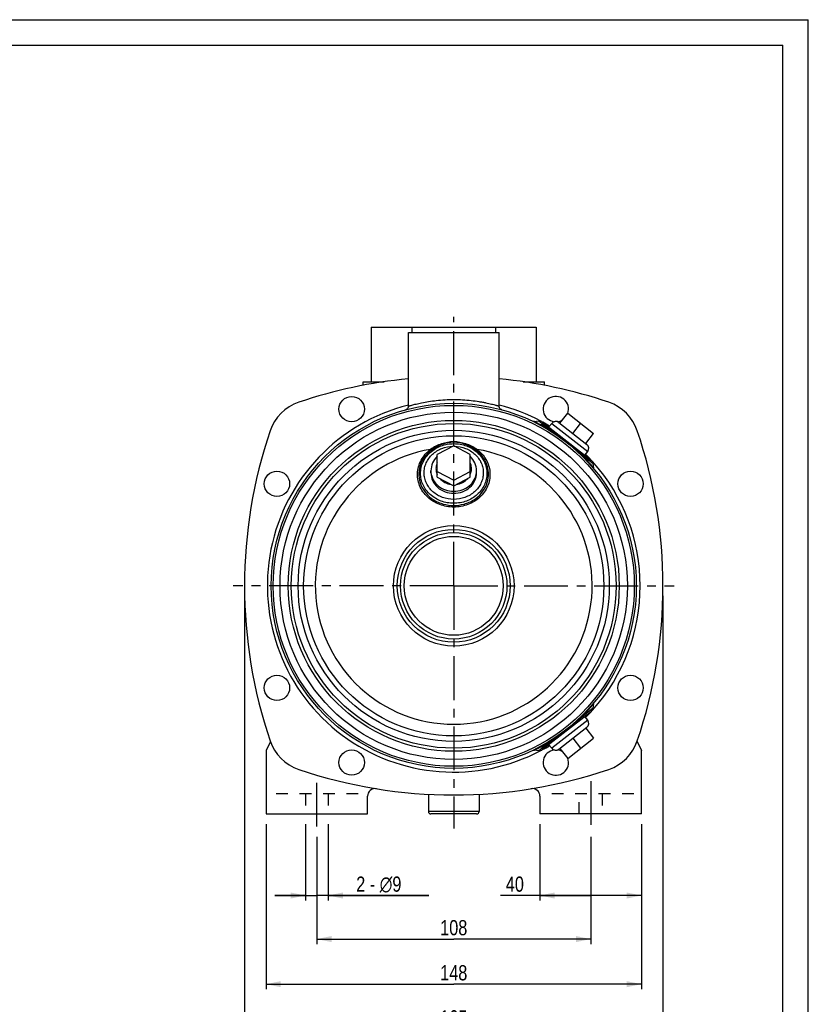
# Model space of a CAD drawing. Header units: millimetres. Extents: x 0 to 841, y 0 to 594.
# Tile 8 of 8: x 529 to 840, y 206 to 594. Entities that reach past the tile are written whole.
import ezdxf

# ---------------------------------------------------------------- set-up
doc = ezdxf.new("R2010")
doc.units = ezdxf.units.MM
doc.header["$LTSCALE"] = 46.2
doc.linetypes.add('CENTER', pattern=[0.6, 0.375, -0.075, 0.075, -0.075])
doc.linetypes.add('HIDDEN', pattern=[0.2, 0.1, -0.1])
doc.layers.get('0').update_dxf_attribs({"linetype": 'CONTINUOUS'})
for name, color, linetype in [('ASSI', 7, 'CONTINUOUS'), ('GEOM', 7, 'CONTINUOUS'), ('QUOTE', 7, 'CONTINUOUS')]:
    doc.layers.add(name, color=color, linetype=linetype)
doc.styles.get("Standard").update_dxf_attribs({"font": 'txt', "width": 0.8})
doc.dimstyles.new('DIMSTYLE_1', dxfattribs={"dimtxt": 6, "dimasz": 5.8, "dimexe": 1, "dimexo": 2, "dimgap": 0.75, "dimtad": 1, "dimdec": 4, "dimtxsty": 'Standard', "dimblk": '_FILLED', "dimblk1": '_FILLED', "dimblk2": '_FILLED', "dimcen": 0.09, "dimadec": 4, "dimazin": 2, "dimtp": 0.3, "dimtm": 0.3, "dimtfac": 1, "dimtdec": 4, "dimtofl": 0, "dimtmove": 0, "dimatfit": 3, "dimldrblk": '_FILLED', "dimfxl": 1, "dimtolj": 1, "dimarcsym": 0})
doc.dimstyles.new('DIMSTYLE_3', dxfattribs={"dimtxt": 6, "dimasz": 5.8, "dimexe": 1, "dimexo": 2, "dimgap": 0.75, "dimtad": 1, "dimdec": 4, "dimtxsty": 'Standard', "dimblk": '_FILLED', "dimblk1": '_FILLED', "dimblk2": '_FILLED', "dimcen": 0.09, "dimadec": 4, "dimazin": 2, "dimtp": 0.5, "dimtm": 0.5, "dimtfac": 1, "dimtdec": 4, "dimtofl": 0, "dimtmove": 0, "dimatfit": 3, "dimldrblk": '_FILLED', "dimfxl": 1, "dimtolj": 1, "dimarcsym": 0})
doc.dimstyles.new('DIMSTYLE_4', dxfattribs={"dimtxt": 6, "dimasz": 5.8, "dimexe": 1, "dimexo": 2, "dimgap": 0.75, "dimtad": 1, "dimdec": 3, "dimtxsty": 'Standard', "dimblk": '_FILLED', "dimblk1": '_FILLED', "dimblk2": '_FILLED', "dimcen": 0.09, "dimadec": 3, "dimazin": 2, "dimtp": 0.3, "dimtm": 0.3, "dimtfac": 1, "dimtdec": 3, "dimtofl": 0, "dimtmove": 0, "dimatfit": 3, "dimldrblk": '_FILLED', "dimfxl": 1, "dimtolj": 1, "dimarcsym": 0})
doc.dimstyles.new('DIMSTYLE_5', dxfattribs={"dimtxt": 6, "dimasz": 5.8, "dimexe": 1, "dimexo": 2, "dimgap": 0.75, "dimtad": 1, "dimdec": 3, "dimtxsty": 'Standard', "dimblk": '_FILLED', "dimblk1": '_FILLED', "dimblk2": '_FILLED', "dimcen": 0.09, "dimadec": 3, "dimazin": 2, "dimtp": 0.5, "dimtm": 0.5, "dimtfac": 1, "dimtdec": 3, "dimtofl": 0, "dimtmove": 0, "dimatfit": 3, "dimldrblk": '_FILLED', "dimfxl": 1, "dimtolj": 1, "dimarcsym": 0})
doc.dimstyles.new('DIMSTYLE_6', dxfattribs={"dimtxt": 6, "dimasz": 5.8, "dimexe": 1, "dimexo": 2, "dimgap": 0.75, "dimtad": 1, "dimdec": 3, "dimtxsty": 'Standard', "dimblk": '_FILLED', "dimblk1": '_FILLED', "dimblk2": '_FILLED', "dimcen": 0.09, "dimadec": 3, "dimazin": 2, "dimtp": 0.2, "dimtm": 0.2, "dimtfac": 1, "dimtdec": 3, "dimtofl": 0, "dimtmove": 0, "dimatfit": 3, "dimldrblk": '_FILLED', "dimfxl": 1, "dimtolj": 1, "dimarcsym": 0})

# ---------------------------------------------------------------- blocks, each defined once
blk = doc.blocks.new('_FILLED')
at = {"color": 0, "linetype": 'ByBlock'}
blk.add_solid([(0, 0), (-1, 0.207), (-1, -0.207)], dxfattribs=at)
blk = doc.blocks.new('*D7')
at = {"layer": 'QUOTE', "color": 2, "linetype": 'Continuous'}
for p, q in [((646.18, 271.67), (646.18, 229.33)), ((754.18, 271.67), (754.18, 229.33)), ((646.18, 231.33), (700.18, 231.33)), ((754.18, 231.33), (700.18, 231.33))]:
    blk.add_line(p, q, dxfattribs=at)
at = {"layer": 'QUOTE', "color": 2, "linetype": 'Continuous', "xscale": 5.8, "yscale": 5.8, "zscale": 5.8, "rotation": 180}
blk.add_blockref('_FILLED', (646.18, 231.33), dxfattribs=at)
at = {"layer": 'QUOTE', "color": 2, "linetype": 'Continuous', "xscale": 5.8, "yscale": 5.8, "zscale": 5.8}
blk.add_blockref('_FILLED', (754.18, 231.33), dxfattribs=at)
at = {"layer": 'QUOTE', "color": 2, "linetype": 'Continuous', "insert": (700.18, 238.83), "char_height": 6, "width": 16.2, "attachment_point": 2, "line_spacing_factor": 0.9}
blk.add_mtext('108', dxfattribs=at)
blk = doc.blocks.new('*D8')
at = {"layer": 'QUOTE', "color": 2, "linetype": 'Continuous'}
for p, q in [((626.18, 276.67), (626.18, 211.54)), ((774.18, 276.67), (774.18, 211.54)), ((626.18, 213.54), (700.18, 213.54)), ((774.18, 213.54), (700.18, 213.54))]:
    blk.add_line(p, q, dxfattribs=at)
at = {"layer": 'QUOTE', "color": 2, "linetype": 'Continuous', "xscale": 5.8, "yscale": 5.8, "zscale": 5.8, "rotation": 180}
blk.add_blockref('_FILLED', (626.18, 213.54), dxfattribs=at)
at = {"layer": 'QUOTE', "color": 2, "linetype": 'Continuous', "xscale": 5.8, "yscale": 5.8, "zscale": 5.8}
blk.add_blockref('_FILLED', (774.18, 213.54), dxfattribs=at)
at = {"layer": 'QUOTE', "color": 2, "linetype": 'Continuous', "insert": (700.18, 221.04), "char_height": 6, "width": 16.8, "attachment_point": 2, "line_spacing_factor": 0.9}
blk.add_mtext('148', dxfattribs=at)
blk = doc.blocks.new('*D11')
at = {"layer": 'QUOTE', "color": 2, "linetype": 'Continuous'}
for p, q in [((641.68, 276.67), (641.68, 246.51)), ((650.68, 276.67), (650.68, 246.51)), ((641.68, 248.51), (629.68, 248.51)), ((629.68, 248.51), (646.18, 248.51)), ((690.32, 248.51), (646.18, 248.51)), ((650.68, 248.51), (690.32, 248.51))]:
    blk.add_line(p, q, dxfattribs=at)
at = {"layer": 'QUOTE', "color": 2, "linetype": 'Continuous', "xscale": 5.8, "yscale": 5.8, "zscale": 5.8}
blk.add_blockref('_FILLED', (641.68, 248.51), dxfattribs=at)
at = {"layer": 'QUOTE', "color": 2, "linetype": 'Continuous', "xscale": 5.8, "yscale": 5.8, "zscale": 5.8, "rotation": 180}
blk.add_blockref('_FILLED', (650.68, 248.51), dxfattribs=at)
at = {"layer": 'QUOTE', "color": 2, "linetype": 'Continuous', "insert": (661.72, 256.01), "char_height": 6, "width": 42.9, "attachment_point": 1, "line_spacing_factor": 0.9}
blk.add_mtext('2 - \\Fgdt;{\\Fgdt;n}\\Ftxt;9', dxfattribs=at)
blk = doc.blocks.new('*D13')
at = {"layer": 'QUOTE', "color": 2, "linetype": 'Continuous'}
for p, q in [((734.18, 276.67), (734.18, 246.51)), ((774.18, 276.67), (774.18, 246.51)), ((754.18, 248.51), (718.65, 248.51)), ((734.18, 248.51), (754.18, 248.51)), ((774.18, 248.51), (754.18, 248.51))]:
    blk.add_line(p, q, dxfattribs=at)
at = {"layer": 'QUOTE', "color": 2, "linetype": 'Continuous', "xscale": 5.8, "yscale": 5.8, "zscale": 5.8, "rotation": 180}
blk.add_blockref('_FILLED', (734.18, 248.51), dxfattribs=at)
at = {"layer": 'QUOTE', "color": 2, "linetype": 'Continuous', "xscale": 5.8, "yscale": 5.8, "zscale": 5.8}
blk.add_blockref('_FILLED', (774.18, 248.51), dxfattribs=at)
at = {"layer": 'QUOTE', "color": 2, "linetype": 'Continuous', "insert": (727.85, 256.01), "char_height": 6, "width": 13.8, "attachment_point": 3, "line_spacing_factor": 0.9}
blk.add_mtext('40', dxfattribs=at)
blk = doc.blocks.new('*D18')
at = {"layer": 'QUOTE', "color": 2, "linetype": 'Continuous'}
for p, q in [((617.68, 366.67), (617.68, 193.75)), ((782.68, 366.67), (782.68, 193.75)), ((617.68, 195.75), (700.18, 195.75)), ((782.68, 195.75), (700.18, 195.75))]:
    blk.add_line(p, q, dxfattribs=at)
at = {"layer": 'QUOTE', "color": 2, "linetype": 'Continuous', "xscale": 5.8, "yscale": 5.8, "zscale": 5.8, "rotation": 180}
blk.add_blockref('_FILLED', (617.68, 195.75), dxfattribs=at)
at = {"layer": 'QUOTE', "color": 2, "linetype": 'Continuous', "xscale": 5.8, "yscale": 5.8, "zscale": 5.8}
blk.add_blockref('_FILLED', (782.68, 195.75), dxfattribs=at)
at = {"layer": 'QUOTE', "color": 2, "linetype": 'Continuous', "insert": (700.18, 203.25), "char_height": 6, "width": 16.2, "attachment_point": 2, "line_spacing_factor": 0.9}
blk.add_mtext('165', dxfattribs=at)

msp = doc.modelspace()

# ---------------------------------------------------------------- linework, layer by layer
at = {"color": 7, "linetype": 'Continuous'}
for p, q in [((0, 594), (840, 594)), ((840, 0), (840, 594)), ((10, 584), (830, 584)), ((830, 10), (830, 584))]:
    msp.add_line(p, q, dxfattribs=at)
at = {"layer": 'ASSI', "color": 2, "linetype": 'CENTER'}
for p, q in [((700.17557, 370.67119), (700.17557, 476.72181)), ((700.17557, 370.67119), (613.23206, 370.67119)), ((700.17557, 370.67119), (700.17557, 274.99687)), ((700.17557, 370.67119), (787.11909, 370.67119)), ((646.17557, 275.67119), (646.17557, 293.67119)), ((754.17557, 293.67119), (754.17557, 275.67119))]:
    msp.add_line(p, q, dxfattribs=at)
at = {"layer": 'ASSI', "color": 7, "linetype": 'Continuous'}
for p, q in [((682.27557, 441.56471), (682.27557, 470.67119)), ((682.27638, 470.67119), (718.07477, 470.67119)), ((718.07557, 441.56471), (718.07557, 470.67119)), ((664.42557, 449.75397), (664.42557, 451.17119)), ((664.42557, 451.17119), (672.75729, 451.17119)), ((727.59385, 451.17119), (735.92557, 451.17119)), ((735.92557, 449.75397), (735.92557, 451.17119)), ((731.92804, 435.48156), (733.74464, 435.70461)), ((737.71893, 433.34292), (738.82712, 434.76134)), ((751.90313, 422.26102), (753.01132, 423.67944)), ((691.17557, 415.25354), (691.17557, 416.0426)), ((709.17557, 415.25354), (709.17557, 416.0426)), ((755.38024, 417.15085), (755.15613, 418.97612)), ((755.15613, 322.36626), (755.38056, 324.19414)), ((753.01132, 317.66295), (751.90313, 319.08136)), ((738.82712, 306.58104), (737.71893, 307.99946)), ((733.74464, 305.63777), (731.9298, 305.86061)), ((690.17557, 288.44866), (690.17557, 281.67119)), ((710.17557, 288.44866), (710.17557, 281.67119))]:
    msp.add_line(p, q, dxfattribs=at)
at = {"layer": 'ASSI', "color": 9, "linetype": 'Continuous'}
for p, q in [((668.92557, 450.56804), (668.92557, 451.17119)), ((731.42557, 450.56804), (731.42557, 451.17119))]:
    msp.add_line(p, q, dxfattribs=at)
at = {"layer": 'ASSI', "color": 8, "linetype": 'HIDDEN'}
for p, q in [((641.67557, 288.67119), (641.67557, 280.67119)), ((650.67557, 288.67119), (650.67557, 280.67119)), ((749.67557, 280.67119), (749.67557, 288.67119)), ((758.67557, 288.67119), (758.67557, 280.67119))]:
    msp.add_line(p, q, dxfattribs=at)
at = {"layer": 'ASSI', "color": 7, "linetype": 'Continuous'}
for centre, radius in [((659.92557, 440.38624), 5), ((700.17557, 370.67119), 72), ((700.17557, 370.67119), 65.25), ((630.46053, 410.92119), 5), ((769.89062, 410.92119), 5), ((700.17557, 370.67119), 22.25), ((630.46053, 330.42119), 5), ((769.89062, 330.42119), 5), ((659.92557, 300.95615), 5)]:
    msp.add_circle(centre, radius, dxfattribs=at)
for centre, radius, start, end in [((740.42557, 440.38624), 5, 340.4953391, 262.7091592), ((700.17557, 370.67119), 73.5, 104.0963211, 297.8452531), ((700.17557, 370.67119), 73.5, 62.1547469, 75.9036789), ((700.17557, 370.67119), 73.5, 59.0741733, 61.4362746), ((740.42557, 440.38624), 5, 276.9393814, 302.4082757), ((700.17557, 370.67119), 73.5, 42.6204448, 44.9661568), ((700.17557, 370.67119), 73.5, 318.1295206, 41.8704894), ((700.17557, 370.67119), 73.5, 315.0338432, 317.3795552), ((700.17557, 370.67119), 73.5, 298.4684286, 300.9258267), ((740.42557, 300.95615), 5, 97.2887103, 19.5275472), ((740.42557, 300.95615), 5, 57.6280986, 83.0515572)]:
    msp.add_arc(centre, radius, start, end, dxfattribs=at)
msp.add_open_spline([(691.17557, 415.25354), (691.17557, 414.19666), (691.66359, 412.02332), (693.7007, 409.33782), (696.68914, 407.57135), (700.17557, 406.95828), (703.662, 407.57135), (706.65044, 409.33782), (708.68756, 412.02332), (709.17557, 414.19666), (709.17557, 415.25354)], degree=3, knots=[0, 0, 0, 0, 0.118793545, 0.241306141, 0.368913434, 0.5, 0.631086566, 0.758693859, 0.881206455, 1, 1, 1, 1], dxfattribs=at)
at = {"layer": 'GEOM', "color": 7, "linetype": 'Continuous'}
for p, q in [((667.67557, 472.67119), (667.67557, 451.17119)), ((667.67557, 472.67119), (732.67557, 472.67119)), ((683.67557, 472.67119), (683.67557, 470.67119)), ((716.67557, 472.67119), (716.67557, 470.67119)), ((732.67557, 472.67119), (732.67557, 451.17119)), ((735.2197, 435.29554), (754.40236, 420.3084)), ((741.635, 435.10563), (752.66609, 426.4872)), ((742.02847, 434.79821), (745.10678, 438.73827)), ((745.10678, 438.73827), (755.35092, 430.73467)), ((747.15054, 430.79641), (750.22885, 434.73647)), ((752.27261, 426.79461), (755.35092, 430.73467)), ((700.17557, 425.85715), (693.67557, 422.48418)), ((706.67557, 422.48418), (700.17557, 425.85715)), ((693.67557, 413.54637), (693.67557, 422.48418)), ((706.67557, 413.54637), (706.67557, 422.48418)), ((691.17557, 415.25354), (691.17557, 416.0426)), ((693.67557, 415.73823), (700.17557, 412.36526)), ((700.17557, 412.36526), (706.67557, 415.73823)), ((709.17557, 415.25354), (709.17557, 416.0426)), ((693.67557, 413.54637), (700.17557, 410.1734)), ((700.17557, 410.1734), (706.67557, 413.54637)), ((700.17557, 410.1734), (700.17557, 412.36526)), ((754.40236, 321.03398), (735.2197, 306.04684)), ((741.635, 306.23676), (752.66609, 314.85518)), ((752.27261, 314.54777), (755.35092, 310.60772)), ((627.86431, 309.29271), (626.17557, 305.67119)), ((745.10678, 302.60412), (755.35092, 310.60772)), ((747.15054, 310.54597), (750.22885, 306.60592)), ((772.48683, 309.29271), (774.17557, 305.67119)), ((626.17557, 305.67119), (626.17557, 280.67119)), ((742.02847, 306.54417), (745.10678, 302.60412)), ((774.17557, 280.67119), (774.17557, 305.67119)), ((666.17557, 280.67119), (666.17557, 287.6771)), ((690.17557, 288.44866), (690.17557, 281.67119)), ((710.17557, 288.44866), (710.17557, 281.67119)), ((734.17557, 287.6771), (734.17557, 280.67119)), ((626.17557, 280.67119), (666.17557, 280.67119)), ((709.17557, 280.67119), (691.17557, 280.67119)), ((774.17557, 280.67119), (734.17557, 280.67119))]:
    msp.add_line(p, q, dxfattribs=at)
at = {"layer": 'GEOM', "color": 9, "linetype": 'Continuous'}
for p, q in [((733.74464, 435.70461), (738.8882, 431.68602)), ((738.82712, 434.76134), (753.01132, 423.67944)), ((750.01257, 422.99471), (755.15613, 418.97612)), ((755.15613, 322.36626), (750.01257, 318.34767)), ((753.01132, 317.66295), (738.82712, 306.58104)), ((738.8882, 309.65636), (733.74464, 305.63777)), ((710.17557, 281.67119), (690.17557, 281.67119))]:
    msp.add_line(p, q, dxfattribs=at)
at = {"layer": 'GEOM', "color": 8, "linetype": 'HIDDEN'}
for p, q in [((662.51325, 288.67119), (629.17557, 288.67119)), ((771.17557, 288.67119), (737.8379, 288.67119))]:
    msp.add_line(p, q, dxfattribs=at)
at = {"layer": 'GEOM', "color": 7, "linetype": 'Continuous'}
for points in [[(682.27557, 441.5647), (682.26653, 441.40025), (682.23181, 441.205), (682.17163, 441.01603), (682.08704, 440.83666), (681.97954, 440.67002), (681.85099, 440.51901), (681.70365, 440.38629), (681.5401, 440.27416), (681.36319, 440.18459), (681.17601, 440.11914)], [(719.17514, 440.11914), (718.98796, 440.18459), (718.81105, 440.27416), (718.64749, 440.38629), (718.50015, 440.51901), (718.37161, 440.67002), (718.2641, 440.83666), (718.17952, 441.01603), (718.11934, 441.205), (718.08461, 441.40025), (718.07557, 441.5647)], [(731.90905, 435.47918), (731.79723, 435.47178), (731.68215, 435.47726), (731.56881, 435.49587), (731.45867, 435.52724), (731.35417, 435.57035)], [(755.60403, 416.6243), (755.53887, 416.71234), (755.48307, 416.80828), (755.43772, 416.9112), (755.40386, 417.01998), (755.38151, 417.14043)], [(755.38152, 324.20197), (755.40379, 324.32211), (755.43757, 324.43078), (755.4828, 324.53357), (755.53845, 324.6294), (755.60341, 324.71734)], [(731.3542, 305.77204), (731.45882, 305.81519), (731.56915, 305.84659), (731.68264, 305.86517), (731.79779, 305.8706), (731.90907, 305.8632)]]:
    msp.add_lwpolyline(points, dxfattribs=at)
for radius in [71.2, 64.05, 59.2, 20.99989, 19.5]:
    msp.add_circle((700.17557, 370.67119), radius, dxfattribs=at)
at = {"layer": 'GEOM', "color": 9, "linetype": 'Continuous'}
for radius in [68.5, 61.35, 23.78004]:
    msp.add_circle((700.17557, 370.67119), radius, dxfattribs=at)
at = {"layer": 'GEOM', "color": 7, "linetype": 'Continuous'}
for centre, radius, start, end in [((700.17557, 263.17119), 190, 95.4065593, 108.7721626), ((700.17557, 263.17119), 190, 71.2278374, 84.5934407), ((644.82499, 426.02178), 18, 108.7721626, 161.2278374), ((755.52616, 426.02178), 18, 18.7721626, 71.2278374), ((733.98838, 433.71952), 2, 52, 97), ((740.40315, 433.53002), 2, 52, 142), ((807.67557, 370.67119), 190, 161.2278374, 198.7721626), ((592.67557, 370.67119), 190, 341.2278374, 18.7721626), ((751.4353, 424.91076), 2, 322, 52), ((753.17104, 418.73238), 2, 7, 52), ((753.17104, 322.61), 2, 308, 353), ((751.4353, 316.43162), 2, 308, 38), ((644.82499, 315.32061), 18, 198.7721626, 251.2278374), ((755.52616, 315.32061), 18, 288.7721626, 341.2278374), ((733.98838, 307.62286), 2, 263, 308), ((740.40315, 307.81236), 2, 218, 308), ((700.17557, 478.17119), 190, 251.2278374, 288.7721626), ((669.17557, 287.6771), 3, 80.7570127, 180), ((731.17557, 287.6771), 3, 0, 99.2429873), ((691.17557, 281.67119), 1, 180, 270), ((709.17557, 281.67119), 1, 270, 360)]:
    msp.add_arc(centre, radius, start, end, dxfattribs=at)
at = {"layer": 'GEOM', "color": 9, "linetype": 'Continuous'}
for centre, radius, start, end in [((703.35117, 374.5367), 67.2973, 58.378579, 59.0688528), ((703.61346, 374.96335), 66.79647, 58.123312, 58.378287), ((684.38492, 350.52426), 97.7642, 52.2859087, 56.1171045), ((682.53329, 348.09001), 100.82256, 52.0000523, 52.2997181), ((682.51251, 348.06373), 100.85606, 51.7115823, 51.9999424), ((700.17557, 370.67119), 54.59474, 99.5939476, 80.4060524), ((685.52105, 351.74665), 96.10121, 47.8495917, 51.75892), ((703.47328, 375.00899), 66.8471, 45.6220727, 45.8766792), ((703.1837, 374.71331), 67.26096, 45.0427274, 45.6219176), ((698.43699, 416.04358), 7.26141, 180.0076857, 185.1504775), ((698.89921, 416.92616), 5.72364, 180.0681801, 196.0537044), ((701.45194, 416.92616), 5.72364, 343.9466387, 359.9318243), ((701.91416, 416.04358), 7.26141, 354.8495221, 359.9923142), ((699.03297, 416.96767), 5.86366, 196.0820309, 203.9838155), ((701.31818, 416.96766), 5.86366, 336.0161848, 343.9183119), ((703.3928, 366.41621), 66.96258, 314.1234167, 314.4789145), ((703.19579, 366.61701), 67.24389, 314.4788085, 314.8277742), ((683.7765, 391.66105), 98.80318, 303.9032929, 312.0967071), ((703.36999, 366.77441), 67.2608, 301.0321072, 301.6221049), ((703.58487, 366.42505), 66.85065, 301.62227, 301.876665)]:
    msp.add_arc(centre, radius, start, end, dxfattribs=at)
for points, knots in [([(682.27557, 441.5647), (682.38973, 441.60375), (682.65095, 441.67226), (683.10668, 441.80713), (683.99786, 442.05205), (685.48129, 442.43648), (687.66871, 442.92727), (690.33543, 443.41647), (694.54507, 443.98729), (697.88147, 444.17098), (700.17557, 444.17119)], [0, 0, 0, 0, 0.019945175, 0.044593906, 0.078583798, 0.172714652, 0.297905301, 0.449095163, 0.620757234, 1, 1, 1, 1]), ([(700.17557, 444.17119), (701.34555, 444.1711), (703.64108, 444.10684), (706.9645, 443.83012), (709.58015, 443.4755), (711.50488, 443.14334), (712.7956, 442.89165), (713.96573, 442.63908), (715.00485, 442.39517), (715.90338, 442.16933), (716.55972, 441.99479), (717.00811, 441.87149), (717.28485, 441.7939), (717.52038, 441.72685), (717.71436, 441.67059), (717.86516, 441.62718), (717.96566, 441.59655), (718.02208, 441.58139), (718.05185, 441.57006), (718.06374, 441.57093), (718.07566, 441.5628), (718.07557, 441.5647)], [0, 0, 0, 0, 0.193379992, 0.37933017, 0.550966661, 0.629469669, 0.702142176, 0.768305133, 0.82731781, 0.878553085, 0.921434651, 0.939567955, 0.955418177, 0.968933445, 0.980061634, 0.988755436, 0.994989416, 0.997177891, 0.998744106, 0.999685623, 1, 1, 1, 1]), ([(737.94249, 432.26335), (737.16476, 432.7294), (735.74754, 433.54051), (734.0589, 434.4268), (732.98157, 434.96493), (732.43658, 435.22686), (732.1017, 435.39108), (731.94698, 435.45929), (731.90905, 435.47918)], [0, 0, 0, 0, 0.3976916, 0.71600552, 0.836380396, 0.925899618, 0.981213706, 1, 1, 1, 1]), ([(738.8882, 431.68602), (738.85213, 431.66339), (738.73843, 431.59974), (738.57887, 431.57435), (738.50173, 431.62286)], [0, 0, 0, 0, 0.318487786, 1, 1, 1, 1]), ([(700.17557, 427.47027), (698.54387, 427.47027), (695.29711, 426.91077), (692.38945, 425.409), (691.07656, 424.50235)], [0, 0, 0, 0, 0.505605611, 1, 1, 1, 1]), ([(700.17557, 427.28466), (698.59285, 427.28466), (695.44638, 426.69755), (692.67573, 425.15284), (691.43664, 424.23406)], [0, 0, 0, 0, 0.506425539, 1, 1, 1, 1]), ([(709.27458, 424.50235), (707.96189, 425.40886), (705.05427, 426.91068), (701.8075, 427.47027), (700.17557, 427.47027)], [0, 0, 0, 0, 0.494322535, 1, 1, 1, 1]), ([(708.91451, 424.23406), (707.67562, 425.15268), (704.90503, 426.69744), (701.75856, 427.28465), (700.17557, 427.28466)], [0, 0, 0, 0, 0.493491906, 1, 1, 1, 1]), ([(690.45235, 405.16722), (689.71804, 405.77938), (688.3862, 407.14669), (686.89979, 409.55961), (686.01403, 412.20734), (685.77427, 414.96651), (686.1923, 417.70796), (687.24736, 420.30373), (688.88631, 422.63395), (690.30362, 423.92922), (691.07656, 424.50235)], [0, 0, 0, 0, 0.128121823, 0.25350695, 0.376746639, 0.498887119, 0.621205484, 0.744939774, 0.87104304, 1, 1, 1, 1]), ([(691.43664, 424.23406), (690.37593, 423.44755), (688.50008, 421.5761), (686.73333, 418.06921), (686.23364, 414.22611), (687.0629, 410.43237), (689.12379, 407.06274), (691.67565, 404.8796), (694.0705, 403.6041), (696.68036, 402.65978), (698.78123, 402.37084), (700.17557, 402.37084)], [0, 0, 0, 0, 0.125644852, 0.247494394, 0.367185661, 0.487204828, 0.609910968, 0.736581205, 0.801562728, 0.867328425, 1, 1, 1, 1]), ([(700.17557, 403.23532), (698.47982, 403.23532), (695.10394, 403.82482), (691.44442, 405.99497), (689.23982, 408.40069), (688.01556, 410.44955), (687.26033, 412.67716), (687.00489, 414.99674), (687.26033, 417.31633), (688.01556, 419.54394), (689.23982, 421.5928), (691.44442, 423.99852), (695.10394, 426.16867), (698.47982, 426.75817), (700.17557, 426.75817)], [0, 0, 0, 0, 0.13074156, 0.258005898, 0.320031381, 0.380831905, 0.440677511, 0.5, 0.55932249, 0.619168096, 0.67996862, 0.741994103, 0.869258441, 1, 1, 1, 1]), ([(700.17557, 404.7632), (698.67257, 404.7632), (695.68027, 405.28246), (692.43037, 407.19435), (690.46355, 409.31615), (689.36485, 411.12492), (688.67774, 413.09384), (688.42985, 415.14725), (688.63173, 417.20483), (689.27471, 419.18602), (690.33295, 421.01456), (692.25247, 423.17192), (695.46142, 425.1429), (698.44035, 425.71459), (699.94207, 425.74176)], [0, 0, 0, 0, 0.130793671, 0.258150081, 0.320232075, 0.381090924, 0.440987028, 0.500341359, 0.559668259, 0.619486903, 0.680231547, 0.742181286, 0.869296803, 1, 1, 1, 1]), ([(709.27458, 424.50235), (710.00115, 423.9636), (711.34034, 422.75466), (712.92454, 420.59535), (714.00087, 418.19066), (714.52255, 415.6384), (714.46663, 413.04274), (713.83595, 410.51095), (712.65703, 408.14626), (710.40956, 405.32278), (706.49666, 402.67974), (700.92281, 401.41764), (695.24365, 402.16157), (691.86782, 403.98718), (690.45235, 405.16722)], [0, 0, 0, 0, 0.062667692, 0.124032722, 0.184271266, 0.243773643, 0.30305006, 0.362656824, 0.423088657, 0.484683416, 0.611120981, 0.741467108, 0.872322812, 1, 1, 1, 1]), ([(691.07656, 424.50235), (691.13778, 424.44167), (691.24964, 424.34133), (691.37713, 424.2579), (691.43664, 424.23406)], [0, 0, 0, 0, 0.573450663, 1, 1, 1, 1]), ([(700.17557, 426.75817), (701.87132, 426.75817), (705.24721, 426.16867), (708.90672, 423.99852), (711.11133, 421.5928), (712.33559, 419.54394), (713.09082, 417.31633), (713.34626, 414.99674), (713.09082, 412.67716), (712.33559, 410.44955), (711.11133, 408.40069), (708.90672, 405.99497), (705.24721, 403.82482), (701.87132, 403.23532), (700.17557, 403.23532)], [0, 0, 0, 0, 0.13074156, 0.258005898, 0.320031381, 0.380831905, 0.440677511, 0.5, 0.55932249, 0.619168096, 0.67996862, 0.741994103, 0.869258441, 1, 1, 1, 1]), ([(700.40907, 425.74176), (701.9108, 425.71459), (704.88973, 425.1429), (708.09868, 423.17192), (710.0182, 421.01456), (711.07644, 419.18602), (711.71942, 417.20483), (711.9213, 415.14725), (711.6734, 413.09384), (710.9863, 411.12492), (709.88759, 409.31615), (707.92077, 407.19435), (704.67088, 405.28246), (701.67858, 404.7632), (700.17557, 404.7632)], [0, 0, 0, 0, 0.130703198, 0.257818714, 0.319768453, 0.380513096, 0.440331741, 0.49965864, 0.559012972, 0.618909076, 0.679767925, 0.74184992, 0.869206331, 1, 1, 1, 1]), ([(700.17557, 402.37084), (701.56991, 402.37084), (703.67079, 402.65978), (706.28065, 403.6041), (708.67549, 404.8796), (711.22735, 407.06274), (713.28824, 410.43237), (714.11751, 414.22611), (713.61781, 418.06921), (711.85106, 421.5761), (709.97521, 423.44755), (708.91451, 424.23406)], [0, 0, 0, 0, 0.132671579, 0.198437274, 0.263418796, 0.390089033, 0.512795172, 0.63281434, 0.752505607, 0.874355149, 1, 1, 1, 1]), ([(709.27458, 424.50235), (709.21337, 424.44167), (709.10151, 424.34133), (708.97402, 424.2579), (708.91451, 424.23406)], [0, 0, 0, 0, 0.573450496, 1, 1, 1, 1]), ([(750.01257, 422.99471), (749.99933, 422.95424), (749.96508, 422.82851), (749.97905, 422.66755), (750.04478, 422.60444)], [0, 0, 0, 0, 0.318487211, 1, 1, 1, 1]), ([(755.38151, 417.14044), (755.35487, 417.17548), (755.2424, 417.30721), (755.00243, 417.60389), (754.60468, 418.07658), (753.80785, 419.01093), (752.5134, 420.45898), (751.36164, 421.65769), (750.7089, 422.30945)], [0, 0, 0, 0, 0.018942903, 0.074502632, 0.164249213, 0.284789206, 0.603008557, 1, 1, 1, 1]), ([(693.67557, 419.25448), (693.59362, 419.0702), (693.30593, 418.32393), (693.17557, 417.51696), (693.17557, 416.91935)], [0, 0, 0, 0, 0.252333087, 1, 1, 1, 1]), ([(707.17557, 416.91935), (707.17557, 417.51696), (707.04521, 418.32393), (706.75753, 419.0702), (706.67557, 419.25448)], [0, 0, 0, 0, 0.74766693, 1, 1, 1, 1]), ([(691.20489, 415.39171), (691.29522, 414.38857), (691.91805, 412.36697), (693.98107, 409.91814), (696.86398, 408.3204), (700.17557, 407.76785), (703.48717, 408.3204), (706.37008, 409.91814), (708.4331, 412.36697), (709.05593, 414.38857), (709.14625, 415.39171)], [0, 0, 0, 0, 0.118898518, 0.24168464, 0.369262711, 0.5, 0.630737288, 0.75831536, 0.881101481, 1, 1, 1, 1]), ([(694.67557, 413.02745), (695.23223, 412.39196), (696.63003, 411.31708), (698.31003, 410.80461), (699.17557, 410.69232)], [0, 0, 0, 0, 0.491856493, 1, 1, 1, 1]), ([(701.17557, 410.69232), (702.04112, 410.80461), (703.72111, 411.31708), (705.11891, 412.39196), (705.67557, 413.02745)], [0, 0, 0, 0, 0.508143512, 1, 1, 1, 1]), ([(750.60126, 318.92569), (751.2686, 319.58903), (752.20366, 320.55822), (753.34487, 321.8139), (754.03381, 322.59646), (754.58563, 323.24403), (754.99441, 323.72693), (755.23772, 324.03244), (755.35539, 324.16538), (755.38152, 324.20196)], [0, 0, 0, 0, 0.396313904, 0.56700412, 0.714659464, 0.835418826, 0.925378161, 0.981064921, 1, 1, 1, 1]), ([(750.01257, 318.34767), (749.99933, 318.38814), (749.96508, 318.51387), (749.97905, 318.67483), (750.04478, 318.73794)], [0, 0, 0, 0, 0.318487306, 1, 1, 1, 1]), ([(731.90908, 305.86321), (731.91995, 305.86312), (731.94043, 305.88101), (731.98057, 305.89572), (732.05831, 305.93488), (732.19197, 305.99651), (732.39303, 306.09352), (732.64761, 306.21608), (733.08583, 306.43009), (733.74403, 306.75825), (734.64899, 307.22485), (735.68915, 307.78252), (736.83867, 308.42632), (737.6332, 308.89282), (738.04416, 309.14007)], [0, 0, 0, 0, 0.004689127, 0.010544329, 0.018734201, 0.041993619, 0.07415762, 0.114902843, 0.163842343, 0.284400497, 0.431995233, 0.602799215, 0.793219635, 1, 1, 1, 1]), ([(738.8882, 309.65636), (738.85213, 309.679), (738.73843, 309.74265), (738.57887, 309.76803), (738.50173, 309.71953)], [0, 0, 0, 0, 0.318485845, 1, 1, 1, 1])]:
    msp.add_open_spline(points, degree=3, knots=knots, dxfattribs=at)
at = {"layer": 'GEOM', "color": 7, "linetype": 'Continuous'}
for points, knots in [([(693.67054, 421.77571), (692.89844, 421.03224), (691.62937, 419.24791), (691.17557, 417.09807), (691.17557, 416.0426)], [0, 0, 0, 0, 0.50385343, 1, 1, 1, 1]), ([(709.17557, 416.0426), (709.17557, 417.09802), (708.72182, 419.24777), (707.45285, 421.03207), (706.68079, 421.77554)], [0, 0, 0, 0, 0.496140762, 1, 1, 1, 1])]:
    msp.add_open_spline(points, degree=3, knots=knots, dxfattribs=at)

# ---------------------------------------------------------------- dimensions: what is measured, and where the dimension line sits
at = {"layer": 'QUOTE', "color": 2, "linetype": 'Continuous'}
for base, p1, p2, dimstyle, picture, middle in [((617.67557, 195.74608), (782.67557, 368.67119), (617.67557, 368.67119), 'DIMSTYLE_5', '*D18', (699.77558, 195.74608)), ((734.17557, 248.5129), (774.17557, 278.67119), (734.17557, 278.67119), 'DIMSTYLE_4', '*D13', (722.85266, 248.5129))]:
    dim = msp.add_linear_dim(base=base, p1=p1, p2=p2, angle=180, dimstyle=dimstyle, dxfattribs=at)
    dim.commit()
    dim.dimension.update_dxf_attribs({"geometry": picture, "text_midpoint": middle, "dimtype": 160})
for base, p1, p2, dimstyle, picture, middle in [((774.17557, 213.53501), (626.17557, 278.67119), (774.17557, 278.67119), 'DIMSTYLE_3', '*D8', (699.77558, 213.53501)), ((754.17557, 231.32629), (646.17557, 273.67119), (754.17557, 273.67119), 'DIMSTYLE_1', '*D7', (699.77558, 231.32629))]:
    dim = msp.add_linear_dim(base=base, p1=p1, p2=p2, dimstyle=dimstyle, dxfattribs=at)
    dim.commit()
    dim.dimension.update_dxf_attribs({"geometry": picture, "text_midpoint": middle, "dimtype": 160})
dim = msp.add_linear_dim(base=(641.67557, 248.5129), p1=(650.67557, 278.67119), p2=(641.67557, 278.67119), angle=180, text='2 - %%c<>', dimstyle='DIMSTYLE_6', dxfattribs=at)
dim.commit()
dim.dimension.update_dxf_attribs({"geometry": '*D11', "text_midpoint": (676.01613, 248.5129), "dimtype": 160})

doc.saveas('drawing.dxf')
